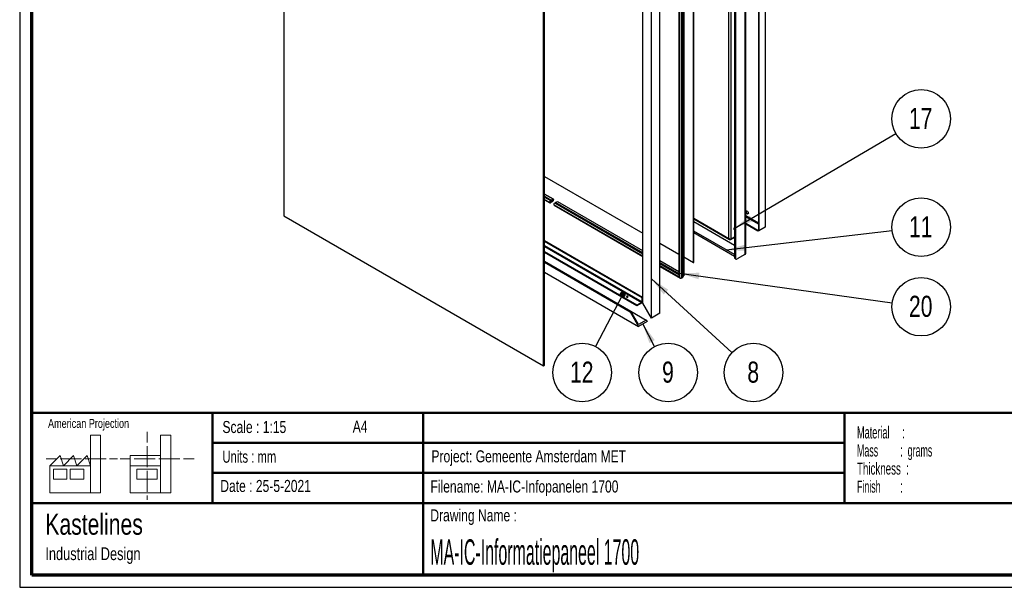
# Paper-space layout 'Sheet2' of a CAD drawing. Header units: millimetres. Extents: x 7 to 291, y 7 to 204.
# Tile 1 of 7: x 7 to 170, y 7 to 101. Entities that reach past the tile are written whole.
import ezdxf

# ---------------------------------------------------------------- set-up
doc = ezdxf.new("R2010")
doc.units = ezdxf.units.MM
for name, color, linetype in [('BORDERS', 7, 'Continuous'), ('DRAWING', 7, 'Continuous'), ('TEXT_SHEET_FORMAT', 7, 'Continuous')]:
    doc.layers.add(name, color=color, linetype=linetype)
doc.styles.add('SLDTEXTSTYLE0', font='TXT', dxfattribs={"width": 0.7})
doc.styles.add('SLDTEXTSTYLE1', font='TXT', dxfattribs={"width": 0.75})
doc.styles.add('SLDTEXTSTYLE3', font='TXT', dxfattribs={"width": 0.5675})
doc.styles.add('SLDTEXTSTYLE4', font='TXT', dxfattribs={"width": 0.55})
doc.styles.add('SLDTEXTSTYLE5', font='TXT', dxfattribs={"width": 0.605})
doc.styles.add('SLDTEXTSTYLE6', font='TXT', dxfattribs={"width": 0.549})
doc.styles.add('SLDTEXTSTYLE7', font='TXT', dxfattribs={"width": 0.467045})
doc.dimstyles.new('SLDDIMSTYLE0', dxfattribs={"dimtxt": 0.18, "dimasz": 3.302, "dimexe": 0, "dimexo": 0.0625, "dimgap": 0, "dimtad": 0, "dimtih": 1, "dimtoh": 1, "dimdec": 0, "dimrnd": 1e-09, "dimzin": 0, "dimdsep": 46, "dimtxsty": 'Standard', "dimsah": 1, "dimcen": 0.09, "dimadec": 0, "dimazin": 0, "dimtfac": 3.302, "dimtdec": 0, "dimtofl": 0, "dimtmove": 0, "dimatfit": 3, "dimfxl": 1, "dimfrac": 2, "dimtolj": 1, "dimtzin": 0, "dimarcsym": 0})
doc.dimstyles.new('SLDDIMSTYLE1', dxfattribs={"dimtxt": 0.18, "dimasz": 1.016, "dimexe": 0, "dimexo": 0.0625, "dimgap": 0, "dimtad": 0, "dimtih": 1, "dimtoh": 1, "dimdec": 0, "dimrnd": 1e-09, "dimzin": 0, "dimdsep": 46, "dimtxsty": 'Standard', "dimblk1": 'DOT', "dimblk2": 'DOT', "dimsah": 1, "dimcen": 0.09, "dimadec": 0, "dimazin": 0, "dimtfac": 1.016, "dimtdec": 0, "dimtofl": 0, "dimtmove": 0, "dimatfit": 3, "dimldrblk": 'DOT', "dimfxl": 1, "dimfrac": 2, "dimtolj": 1, "dimtzin": 0, "dimarcsym": 0})

# ---------------------------------------------------------------- blocks, each defined once
blk = doc.blocks.new('SW_NOTE_0_3')
at = {"layer": 'TEXT_SHEET_FORMAT', "color": 0, "char_height": 2, "attachment_point": 1}
for s, insert, style in [('Material     :', (0, 2.58), 'SLDTEXTSTYLE3'), ('Mass         :  grams', (0, -0.42), 'SLDTEXTSTYLE4'), ('Thickness  :', (0, -3.42), 'SLDTEXTSTYLE5'), ('Finish        :', (0, -6.42), 'SLDTEXTSTYLE6')]:
    blk.add_mtext(s, dxfattribs=dict(at, insert=insert, style=style))
blk = doc.blocks.new('SW_NOTE_0_4')
at = {"layer": 'DRAWING', "color": 0, "attachment_point": 1, "style": 'SLDTEXTSTYLE1'}
for s, insert, char_height in [('Kastelines', (0, 4.51), 3.5), ('Industrial Design', (0, -1.09), 2.1167)]:
    blk.add_mtext(s, dxfattribs=dict(at, insert=insert, char_height=char_height))
blk = doc.blocks.new('SW_NOTE_0_15')
at = {"layer": 'DRAWING', "color": 0}
blk.add_circle((4.81, -0.67), 4.86, dxfattribs=at)
at = {"layer": 'DRAWING', "color": 0, "insert": (4.74, 1.15), "char_height": 3.5, "attachment_point": 2, "style": 'SLDTEXTSTYLE1'}
blk.add_mtext('20', dxfattribs=at)
blk = doc.blocks.new('SW_NOTE_0_16')
at = {"layer": 'DRAWING', "color": 0}
blk.add_circle((3.58, -3.29), 4.86, dxfattribs=at)
at = {"layer": 'DRAWING', "color": 0, "insert": (3.54, -1.48), "char_height": 3.5, "attachment_point": 2, "style": 'SLDTEXTSTYLE1'}
blk.add_mtext('8', dxfattribs=at)
blk = doc.blocks.new('SW_NOTE_0_17')
at = {"layer": 'DRAWING', "color": 0}
blk.add_circle((2.25, -4.31), 4.86, dxfattribs=at)
at = {"layer": 'DRAWING', "color": 0, "insert": (2.21, -2.5), "char_height": 3.5, "attachment_point": 2, "style": 'SLDTEXTSTYLE1'}
blk.add_mtext('9', dxfattribs=at)
blk = doc.blocks.new('SW_NOTE_0_18')
at = {"layer": 'DRAWING', "color": 0}
blk.add_circle((-2.24, -4.31), 4.86, dxfattribs=at)
at = {"layer": 'DRAWING', "color": 0, "insert": (-2.31, -2.5), "char_height": 3.5, "attachment_point": 2, "style": 'SLDTEXTSTYLE1'}
blk.add_mtext('12', dxfattribs=at)
blk = doc.blocks.new('_Dot')
at = {"color": 0, "linetype": 'ByBlock', "lineweight": -2}
blk.add_line((-0.5, 0), (-1, 0), dxfattribs=at)
at = {"color": 0, "linetype": 'ByBlock', "const_width": 0.5}
blk.add_lwpolyline([(-0.25, 0, 1), (0.25, 0, 1)], format="xyb", close=True, dxfattribs=at)
blk = doc.blocks.new('SW_NOTE_0_21')
at = {"layer": 'DRAWING', "color": 0}
blk.add_circle((4.83, 0.56), 4.86, dxfattribs=at)
at = {"layer": 'DRAWING', "color": 0, "insert": (4.76, 2.38), "char_height": 3.5, "attachment_point": 2, "style": 'SLDTEXTSTYLE1'}
blk.add_mtext('11', dxfattribs=at)
blk = doc.blocks.new('SW_NOTE_0_22')
at = {"layer": 'DRAWING', "color": 0}
blk.add_circle((4.19, 2.46), 4.86, dxfattribs=at)
at = {"layer": 'DRAWING', "color": 0, "insert": (4.12, 4.27), "char_height": 3.5, "attachment_point": 2, "style": 'SLDTEXTSTYLE1'}
blk.add_mtext('17', dxfattribs=at)

psp = doc.layouts.new('Sheet2')

# ---------------------------------------------------------------- linework, layer by layer
at = {"color": 7, "linetype": 'Continuous', "lineweight": 25}
for p, q in [((50.42, 164.31), (50.42, 68.5)), ((127.04, 159.23), (127.04, 62.06)), ((127.18, 62.25), (127.18, 159.42)), ((129.27, 159.1), (129.27, 66.07)), ((129.37, 159.05), (129.37, 66.02)), ((130.38, 159.64), (130.38, 66.6)), ((130.45, 66.7), (130.45, 159.73)), ((124.38, 64.72), (124.38, 157.2)), ((124.75, 64.62), (124.75, 157.3)), ((125.3, 158.01), (125.3, 61.6)), ((125.44, 157.92), (125.44, 61.52)), ((118.51, 60.73), (118.51, 153.27)), ((118.53, 60.74), (118.53, 153.28)), ((116.07, 151.56), (116.07, 58.51)), ((116.13, 151.6), (116.13, 58.3)), ((116.44, 151.78), (116.44, 58.12)), ((116.59, 151.87), (116.59, 58.21)), ((116.89, 58.56), (116.89, 152.04)), ((116.89, 152.04), (116.89, 58.55)), ((111.49, 51.51), (111.49, 147.32)), ((110.08, 53.96), (110.08, 146.5)), ((112.91, 52.33), (112.91, 147.05)), ((93.55, 43.6), (93.55, 139.41)), ((93.74, 43.71), (93.74, 139.52)), ((93.74, 75.03), (110.08, 65.59)), ((95.24, 71.23), (93.74, 72.1)), ((93.74, 71.15), (94.61, 70.65)), ((94.64, 70.86), (94.8, 70.77)), ((94.72, 71.01), (94.87, 71.1)), ((94.72, 70.95), (94.8, 70.99)), ((94.8, 70.77), (94.72, 70.72)), ((94.87, 70.75), (94.72, 70.66)), ((94.8, 70.99), (94.8, 70.77)), ((95.23, 71.19), (94.87, 70.98)), ((94.87, 70.87), (95.23, 71.08)), ((94.87, 70.98), (94.87, 70.87)), ((95.24, 71.08), (95.15, 71.14)), ((95.25, 71.22), (95.25, 71.21)), ((95.25, 71.07), (95.25, 71.07)), ((95.43, 70.6), (95.58, 70.69)), ((110.08, 62.66), (95.95, 70.82)), ((95.32, 70.24), (110.08, 61.72)), ((50.42, 68.5), (93.55, 43.6)), ((118.53, 68), (124.49, 64.56)), ((125.3, 63.56), (118.53, 67.47)), ((129.2, 66.03), (127.18, 67.2)), ((129.2, 65.92), (127.18, 67.09)), ((125.3, 62.04), (118.53, 65.94)), ((125.3, 61.76), (118.53, 65.67)), ((125.24, 66.41), (125.24, 66.33)), ((130.22, 66.51), (129.2, 65.92)), ((129.27, 66.07), (129.2, 66.03)), ((129.2, 65.92), (129.2, 66.03)), ((129.37, 66.02), (129.27, 66.07)), ((130.38, 66.6), (129.37, 66.02)), ((110.03, 54.94), (93.74, 64.35)), ((109.94, 54.89), (93.74, 64.24)), ((112.91, 63.96), (116.07, 62.14)), ((124.65, 64.56), (125.3, 64.93)), ((125.3, 64.93), (124.75, 64.62)), ((109.09, 53.66), (93.74, 62.52)), ((109.09, 53.55), (93.74, 62.41)), ((93.74, 60.94), (108.1, 52.65)), ((93.74, 60.78), (107.96, 52.57)), ((116.07, 59.2), (112.91, 61.03)), ((116.89, 61.66), (118.51, 60.73)), ((118.51, 60.73), (118.53, 60.74)), ((125.3, 61.6), (125.44, 61.52)), ((125.39, 61.39), (125.53, 61.3)), ((127.04, 62.06), (125.77, 61.33)), ((93.74, 59.14), (109.37, 50.12)), ((112.91, 60.08), (116.29, 58.14)), ((116.44, 58.12), (116.59, 58.21)), ((109.87, 54.11), (109.09, 53.66)), ((109.87, 54), (109.09, 53.55)), ((109.87, 54.11), (109.87, 54)), ((110.03, 54.94), (109.94, 54.89)), ((109.94, 54.23), (109.94, 54.89)), ((110.03, 54.29), (109.94, 54.23)), ((110.03, 54.29), (110.03, 54.94)), ((108.1, 52.65), (107.96, 52.57)), ((107.96, 52.57), (109.37, 50.12)), ((109.37, 50.45), (108.1, 52.65)), ((108.1, 52.65), (110.65, 51.18)), ((109.09, 53.55), (109.09, 53.66)), ((111.49, 51.51), (110.08, 53.96)), ((110.65, 51.18), (109.37, 50.45)), ((110.79, 50.94), (109.37, 50.12)), ((110.65, 51.18), (110.79, 50.94)), ((112.91, 52.33), (111.49, 51.51)), ((93.55, 43.6), (93.74, 43.71))]:
    psp.add_line(p, q, dxfattribs=at)
at = {"color": 8, "linetype": 'Continuous', "lineweight": 25}
for p, q in [((93.74, 72.09), (95.24, 71.23)), ((93.74, 71.75), (94.87, 71.1)), ((93.74, 71.58), (94.72, 71.01)), ((93.74, 71.22), (94.57, 70.75)), ((94.62, 70.78), (94.72, 70.72)), ((95.14, 71.13), (95.23, 71.08)), ((110.08, 61.79), (95.27, 70.34)), ((110.08, 62.14), (95.43, 70.6)), ((110.08, 62.32), (95.58, 70.69)), ((110.08, 62.66), (95.95, 70.82)), ((118.53, 68.09), (124.38, 64.72)), ((127.18, 68.54), (129.27, 67.33)), ((127.18, 68.37), (129.27, 67.16)), ((130.22, 66.51), (130.22, 66.51)), ((124.65, 64.56), (124.65, 64.59)), ((93.74, 63.58), (109.94, 54.23)), ((93.74, 63.42), (109.87, 54.11)), ((116.07, 59.2), (112.91, 61.03)), ((116.07, 58.86), (112.91, 60.69)), ((116.07, 58.69), (112.91, 60.51)), ((116.13, 58.3), (112.91, 60.16))]:
    psp.add_line(p, q, dxfattribs=at)
at = {"color": 7, "linetype": 'Continuous', "lineweight": 25, "flags": 128}
for points in [[(95.24, 71.23), (95.24, 71.23), (95.24, 71.23), (95.25, 71.23), (95.25, 71.22), (95.25, 71.22), (95.25, 71.22), (95.25, 71.22), (95.25, 71.22)], [(127.18, 69.23), (127.18, 69.26), (127.21, 69.31), (127.25, 69.34), (127.3, 69.34), (127.36, 69.33), (127.42, 69.29), (127.48, 69.24), (127.53, 69.17), (127.57, 69.1), (127.59, 69.02), (127.6, 68.94), (127.59, 68.88), (127.57, 68.83), (127.53, 68.8), (127.48, 68.79), (127.42, 68.8), (127.36, 68.84), (127.3, 68.89), (127.25, 68.96), (127.21, 69.04), (127.18, 69.12), (127.18, 69.14)], [(127.55, 68.81), (127.55, 68.81), (127.5, 68.8), (127.44, 68.82), (127.38, 68.85), (127.32, 68.9), (127.27, 68.97), (127.23, 69.05), (127.2, 69.13), (127.19, 69.2)], [(125.3, 66.17), (125.27, 66.21), (125.25, 66.27), (125.24, 66.33), (125.25, 66.38), (125.27, 66.42), (125.3, 66.43)], [(107.39, 54.99), (107.44, 54.98), (107.49, 54.97), (107.54, 54.98), (107.58, 54.99), (107.61, 55.02), (107.62, 55.05), (107.61, 55.08), (107.58, 55.1), (107.54, 55.12), (107.49, 55.13), (107.44, 55.12), (107.39, 55.1), (107.36, 55.08), (107.35, 55.05), (107.36, 55.02), (107.39, 54.99)]]:
    psp.add_lwpolyline(points, dxfattribs=at)
at = {"color": 7, "linetype": 'Continuous', "lineweight": 25}
for centre, radius, start, end in [((94.66, 70.73), 0.0946, 170.786, 309.2033), ((94.9, 70.73), 0.333, 122.6055, 177.3945), ((94.83, 70.77), 0.21, 122.6055, 177.3945), ((94.68, 70.77), 0.0597, 170.786, 309.2033), ((95.34, 70.33), 0.906, 96.4863, 121.302), ((94.04, 72.15), 1.63, 300.7221, 317.4527), ((95.22, 71.21), 0.0307, 302.6055, 357.3945), ((95.24, 71.07), 0.00873, 350.786, 129.2033), ((95.22, 71.07), 0.0312, 316.2431, 357.1613), ((95.6, 70.32), 0.333, 122.6055, 177.3945), ((95.38, 70.33), 0.107, 173.7012, 234.9867), ((96.05, 69.92), 0.906, 96.4863, 121.302), ((95.95, 70.81), 0.00746, 60.7973, 96.3998), ((127.35, 69.22), 0.154, 130.3103, 185.6948), ((127.83, 69.33), 0.645, 187.5476, 232.447), ((125.39, 66.43), 0.152, 129.6652, 185.7593), ((130.33, 66.71), 0.117, 294.3747, 354.3052), ((126.94, 62.28), 0.235, 294.3747, 354.3052), ((125.52, 61.57), 0.23, 173.7012, 234.9867), ((125.64, 61.49), 0.204, 170.786, 309.2033), ((107.49, 54.82), 0.199, 60.1527, 119.8473), ((109.68, 54.3), 0.359, 302.6055, 357.3945), ((109.79, 54.24), 0.154, 302.6055, 357.3945)]:
    psp.add_arc(centre, radius, start, end, dxfattribs=at)
for centre, major_axis, ratio, start_param, end_param in [((124.57, 64.83), (0.241, -0.159), 0.715954, 4.368887, 5.939684), ((124.57, 64.83), (-0.017, 0.288), 0.715982, 1.914144, 3.48494), ((116.29, 58.39), (-0.153, 0.265), 0.577335, 0.785358, 1.570756), ((116.29, 58.39), (-0.153, 0.265), 0.577335, 1.570756, 3.141552), ((115.65, 59.84), (-0.94, 1.63), 0.577335, 3.141552, 3.543121), ((116.87, 58.57), (-0.0141, 0.0245), 0.577335, 3.543121, 3.92695)]:
    psp.add_ellipse(centre, major_axis=major_axis, ratio=ratio, start_param=start_param, end_param=end_param, dxfattribs=at)
at = {"layer": 'BORDERS', "lineweight": 70}
for p, q in [((8.57, 8.78), (8.57, 201.78)), ((288.57, 8.78), (8.57, 8.78))]:
    psp.add_line(p, q, dxfattribs=at)
at = {"layer": 'BORDERS', "lineweight": 50}
for p, q in [((8.57, 35.78), (288.57, 35.78)), ((38.57, 35.78), (38.57, 20.78)), ((73.57, 35.78), (73.57, 8.78)), ((143.57, 35.78), (143.57, 20.78)), ((38.57, 30.78), (143.57, 30.78)), ((38.57, 25.78), (143.57, 25.78)), ((8.57, 20.78), (288.57, 20.78))]:
    psp.add_line(p, q, dxfattribs=at)
at = {"layer": 'DRAWING', "color": 7}
psp.add_line((112.04, 46.78), (110.08, 50.53), dxfattribs=at)
psp.add_solid([(110.08, 50.53), (111.16, 47.36), (112.06, 47.84)], dxfattribs=at)
at = {"layer": 'TEXT_SHEET_FORMAT'}
for p, q in [((6.57, 203.78), (6.57, 6.78)), ((6.57, 6.78), (290.57, 6.78))]:
    psp.add_line(p, q, dxfattribs=at)
at = {"layer": 'TEXT_SHEET_FORMAT', "color": 7, "linetype": 'Continuous', "lineweight": 18}
for p, q in [((18.32, 26.97), (18.32, 32.04)), ((18.32, 32.04), (20, 32.04)), ((20, 32.04), (20, 22.47)), ((27.73, 32.6), (27.73, 30.84)), ((31.65, 32.03), (29.97, 32.03)), ((29.97, 32.03), (29.97, 22.47)), ((31.65, 26.97), (31.65, 32.03)), ((27.73, 30.25), (27.73, 28.49)), ((10.98, 28.1), (12.74, 28.1)), ((11.59, 26.97), (13.28, 28.66)), ((13.28, 28.66), (13.84, 26.97)), ((13.32, 28.1), (15.08, 28.1)), ((13.84, 26.97), (15.52, 28.66)), ((15.08, 28.1), (16.83, 28.1)), ((15.52, 28.66), (16.08, 26.97)), ((16.08, 26.97), (17.76, 28.66)), ((17.42, 28.1), (19.17, 28.1)), ((17.76, 28.66), (18.32, 26.97)), ((19.17, 28.1), (20.93, 28.1)), ((21.51, 28.1), (22.81, 28.1)), ((23.24, 28.1), (25, 28.1)), ((24.93, 28.66), (24.93, 26.97)), ((24.93, 28.66), (29.97, 28.66)), ((25.58, 28.1), (27.34, 28.1)), ((27.34, 28.1), (29.09, 28.1)), ((27.73, 28.49), (27.73, 26.73)), ((29.68, 28.1), (31.43, 28.1)), ((31.43, 28.1), (33.19, 28.1)), ((33.77, 28.1), (35.53, 28.1)), ((18.32, 26.97), (11.59, 26.97)), ((11.59, 26.97), (11.59, 22.47)), ((12.16, 26.41), (14.4, 26.41)), ((12.16, 24.72), (12.16, 26.41)), ((14.4, 26.41), (14.4, 24.72)), ((14.96, 26.41), (17.2, 26.41)), ((14.96, 24.72), (14.96, 26.41)), ((17.2, 26.41), (17.2, 24.72)), ((18.32, 26.97), (18.32, 22.47)), ((24.93, 26.97), (29.97, 26.97)), ((24.93, 26.97), (24.93, 22.47)), ((26.05, 26.41), (29.41, 26.41)), ((26.05, 24.72), (26.05, 26.41)), ((29.41, 26.41), (29.41, 24.72)), ((31.65, 26.97), (31.65, 22.47)), ((14.4, 24.72), (12.16, 24.72)), ((17.2, 24.72), (14.96, 24.72)), ((29.41, 24.72), (26.05, 24.72)), ((27.73, 26.14), (27.73, 24.38)), ((27.73, 24.38), (27.73, 22.62)), ((11.59, 22.47), (18.32, 22.47)), ((18.32, 22.47), (20, 22.47)), ((24.93, 22.47), (31.65, 22.47)), ((27.73, 22.03), (27.73, 21.34))]:
    psp.add_line(p, q, dxfattribs=at)

# ---------------------------------------------------------------- block references
at = {"layer": 'DRAWING', "color": 7}
for name, p in [('SW_NOTE_0_22', (152.11, 82.15)), ('SW_NOTE_0_21', (151.48, 66.04)), ('SW_NOTE_0_15', (151.49, 54.06)), ('SW_NOTE_0_18', (102.24, 46.78)), ('SW_NOTE_0_17', (112.04, 46.78)), ('SW_NOTE_0_16', (124.87, 45.76))]:
    psp.add_blockref(name, p, dxfattribs=at)
at = {"layer": 'DRAWING'}
psp.add_blockref('SW_NOTE_0_4', (10.83, 14.51), dxfattribs=at)
at = {"layer": 'TEXT_SHEET_FORMAT', "color": 218}
psp.add_blockref('SW_NOTE_0_3', (145.65, 30.93), dxfattribs=at)

# ---------------------------------------------------------------- texts
at = {"layer": 'TEXT_SHEET_FORMAT', "attachment_point": 1}
for s, insert, char_height, style in [('American Projection', (11.28, 34.76), 1.5, 'SLDTEXTSTYLE1'), ('Scale : 1:15', (40.25, 34.41), 2, 'SLDTEXTSTYLE1'), ('A4', (61.89, 34.49), 2, 'SLDTEXTSTYLE1'), ('Units : mm', (40.24, 29.48), 2, 'SLDTEXTSTYLE0'), ('Project: Gemeente Amsterdam MET', (74.96, 29.54), 2, 'SLDTEXTSTYLE1'), ('Date : 25-5-2021', (39.89, 24.62), 2, 'SLDTEXTSTYLE1'), ('Filename: MA-IC-Infopanelen 1700', (74.8, 24.53), 2, 'SLDTEXTSTYLE1'), ('Drawing Name :', (74.78, 19.74), 2, 'SLDTEXTSTYLE1')]:
    psp.add_mtext(s, dxfattribs=dict(at, insert=insert, char_height=char_height, style=style))
at = {"layer": 'TEXT_SHEET_FORMAT', "color": 218, "insert": (74.78, 14.76), "char_height": 4.2333, "attachment_point": 1, "style": 'SLDTEXTSTYLE7'}
psp.add_mtext('MA-IC-Informatiepaneel 1700', dxfattribs=at)

# ---------------------------------------------------------------- leaders
at = {"layer": 'DRAWING', "color": 7}
for points, dimstyle in [([(125.26, 66.4), (152.11, 82.15)], 'SLDDIMSTYLE0'), ([(123.94, 62.82), (151.48, 66.04)], 'SLDDIMSTYLE0'), ([(116.13, 58.95), (151.49, 54.06)], 'SLDDIMSTYLE0'), ([(111.49, 58.05), (124.87, 45.76)], 'SLDDIMSTYLE0'), ([(106.71, 55.39), (102.24, 46.78)], 'SLDDIMSTYLE1')]:
    psp.add_leader(points, dimstyle=dimstyle, dxfattribs=at)

doc.saveas('drawing.dxf')
